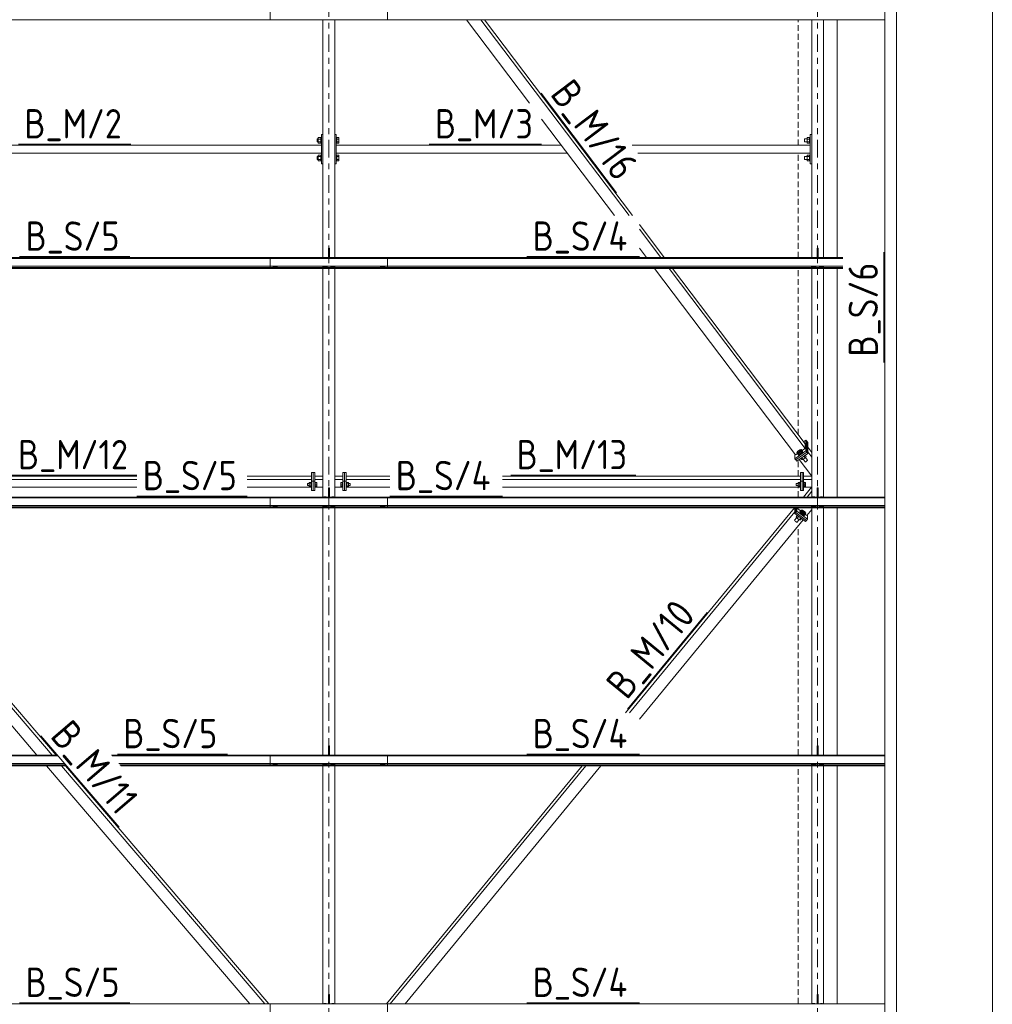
# Model space of a CAD drawing. Header units: millimetres. Extents: x 581 to 1768, y 561 to 1400.
# Tile 12 of 91: x 771 to 871, y 828 to 929. Entities that reach past the tile are written whole.
import ezdxf

# ---------------------------------------------------------------- set-up
doc = ezdxf.new("R2010")
doc.units = ezdxf.units.MM
doc.header["$LTSCALE"] = 0.6
for name, pattern in [('VERDECKT2', [1.5, 1, -0.5]), ('XKITLINE00', [0]), ('XKITLINE03', [6, 3, -1, 1, -1])]:
    doc.linetypes.add(name, pattern=pattern)
for name, color, linetype, lineweight in [('Bolt', 7, 'Continuous', 0), ('Part', 2, 'Continuous', 0), ('PartMark', 3, 'Continuous', 0), ('S-GRID', 1, 'Continuous', 0), ('Z-DIMENSIONS', 1, 'Continuous', 0)]:
    doc.layers.add(name, color=color, linetype=linetype, lineweight=lineweight)
doc.styles.add('ISOCPEUR', font='ISOCPEUR.TTF')

msp = doc.modelspace()

# ---------------------------------------------------------------- linework, layer by layer
at = {"layer": 'Bolt', "color": 3, "linetype": 'XKITLINE00', "lineweight": 0}
for p, q in [((801.62, 916.32), (801.62, 916)), ((801.62, 916.32), (801.72, 916.32)), ((801.62, 916), (801.72, 916)), ((801.72, 916.44), (801.72, 915.88)), ((801.72, 916.44), (801.98, 916.44)), ((801.72, 916.3), (801.98, 916.3)), ((801.72, 916.02), (801.98, 916.02)), ((801.72, 915.88), (801.98, 915.88)), ((801.98, 916.46), (801.98, 915.86)), ((801.98, 916.46), (802.04, 916.46)), ((801.98, 915.86), (802.04, 915.86)), ((803.56, 916.46), (803.62, 916.46)), ((803.56, 915.86), (803.62, 915.86)), ((803.62, 916.46), (803.62, 915.86)), ((803.62, 916.44), (803.82, 916.44)), ((803.62, 916.3), (803.82, 916.3)), ((803.62, 916.02), (803.82, 916.02)), ((803.62, 915.88), (803.82, 915.88)), ((803.82, 916.44), (803.82, 915.88)), ((851.46, 916.32), (851.46, 916)), ((851.46, 916.32), (851.72, 916.32)), ((851.46, 916), (851.72, 916)), ((851.72, 916.44), (851.72, 915.88)), ((851.72, 916.44), (851.98, 916.44)), ((851.72, 916.3), (851.98, 916.3)), ((851.72, 916.02), (851.98, 916.02)), ((851.72, 915.88), (851.98, 915.88)), ((851.98, 916.46), (851.98, 915.86)), ((851.98, 916.46), (852.04, 916.46)), ((851.98, 915.86), (852.04, 915.86)), ((801.62, 914.52), (801.62, 914.2)), ((801.62, 914.52), (801.72, 914.52)), ((801.72, 914.64), (801.72, 914.08)), ((801.72, 914.64), (801.98, 914.64)), ((801.72, 914.5), (801.98, 914.5)), ((801.98, 914.66), (801.98, 914.06)), ((801.98, 914.66), (802.04, 914.66)), ((803.56, 914.66), (803.62, 914.66)), ((803.62, 914.66), (803.62, 914.06)), ((803.62, 914.64), (803.82, 914.64)), ((803.62, 914.5), (803.82, 914.5)), ((803.82, 914.64), (803.82, 914.08)), ((851.46, 914.52), (851.46, 914.2)), ((851.46, 914.52), (851.72, 914.52)), ((851.72, 914.64), (851.72, 914.08)), ((851.72, 914.64), (851.98, 914.64)), ((851.72, 914.5), (851.98, 914.5)), ((851.98, 914.66), (851.98, 914.06)), ((851.98, 914.66), (852.04, 914.66)), ((801.62, 914.2), (801.72, 914.2)), ((801.72, 914.22), (801.98, 914.22)), ((801.72, 914.08), (801.98, 914.08)), ((801.98, 914.06), (802.04, 914.06)), ((803.56, 914.06), (803.62, 914.06)), ((803.62, 914.22), (803.82, 914.22)), ((803.62, 914.08), (803.82, 914.08)), ((851.46, 914.2), (851.72, 914.2)), ((851.72, 914.22), (851.98, 914.22)), ((851.72, 914.08), (851.98, 914.08)), ((851.98, 914.06), (852.04, 914.06)), ((802.29, 904.17), (802.3, 904.17)), ((802.3, 904.17), (802.51, 904.17)), ((802.51, 904.17), (802.51, 904.17)), ((803.09, 904.17), (803.1, 904.17)), ((803.1, 904.17), (803.31, 904.17)), ((803.31, 904.17), (803.31, 904.17)), ((852.29, 904.17), (852.3, 904.17)), ((852.3, 904.17), (852.51, 904.17)), ((852.51, 904.17), (852.51, 904.17)), ((853.09, 904.17), (853.1, 904.17)), ((853.1, 904.17), (853.31, 904.17)), ((853.31, 904.17), (853.31, 904.17)), ((797.08, 903.26), (797.08, 903.29)), ((797.08, 903.26), (797.19, 903.2)), ((797.18, 903.16), (797.18, 903.21)), ((797.18, 903.16), (797.2, 903.15)), ((797.19, 903.2), (797.19, 903.29)), ((797.19, 903.2), (797.41, 903.2)), ((797.2, 903.15), (797.24, 903.13)), ((797.24, 903.13), (797.3, 903.13)), ((797.3, 903.13), (797.36, 903.13)), ((797.36, 903.13), (797.41, 903.15)), ((797.41, 903.2), (797.41, 903.29)), ((797.41, 903.2), (797.52, 903.26)), ((797.41, 903.15), (797.42, 903.16)), ((797.42, 903.16), (797.42, 903.21)), ((797.52, 903.26), (797.52, 903.29)), ((802.18, 903.26), (802.18, 903.29)), ((802.18, 903.26), (802.29, 903.2)), ((802.28, 903.15), (802.28, 903.21)), ((802.28, 903.15), (802.3, 903.13)), ((802.29, 903.2), (802.29, 903.29)), ((802.29, 903.2), (802.51, 903.2)), ((802.3, 903.13), (802.34, 903.12)), ((802.34, 903.12), (802.4, 903.11)), ((802.4, 903.11), (802.46, 903.12)), ((802.46, 903.12), (802.51, 903.13)), ((802.51, 903.2), (802.51, 903.29)), ((802.51, 903.2), (802.62, 903.26)), ((802.51, 903.13), (802.52, 903.15)), ((802.52, 903.15), (802.52, 903.21)), ((802.62, 903.26), (802.62, 903.29)), ((802.98, 903.26), (802.98, 903.29)), ((802.98, 903.26), (803.09, 903.2)), ((803.08, 903.15), (803.08, 903.21)), ((803.08, 903.15), (803.1, 903.13)), ((803.09, 903.2), (803.09, 903.29)), ((803.09, 903.2), (803.31, 903.2)), ((803.1, 903.13), (803.14, 903.12)), ((803.14, 903.12), (803.2, 903.11)), ((803.2, 903.11), (803.26, 903.12)), ((803.26, 903.12), (803.31, 903.13)), ((803.31, 903.2), (803.31, 903.29)), ((803.31, 903.2), (803.42, 903.26)), ((803.31, 903.13), (803.32, 903.15)), ((803.32, 903.15), (803.32, 903.21)), ((803.42, 903.26), (803.42, 903.29)), ((808.08, 903.26), (808.08, 903.29)), ((808.08, 903.26), (808.19, 903.2)), ((808.18, 903.16), (808.18, 903.21)), ((808.18, 903.16), (808.2, 903.15)), ((808.19, 903.2), (808.19, 903.29)), ((808.19, 903.2), (808.41, 903.2)), ((808.2, 903.15), (808.24, 903.13)), ((808.24, 903.13), (808.3, 903.13)), ((808.3, 903.13), (808.36, 903.13)), ((808.36, 903.13), (808.41, 903.15)), ((808.41, 903.2), (808.41, 903.29)), ((808.41, 903.2), (808.52, 903.26)), ((808.41, 903.15), (808.42, 903.16)), ((808.42, 903.16), (808.42, 903.21)), ((808.52, 903.26), (808.52, 903.29)), ((852.18, 903.26), (852.18, 903.29)), ((852.18, 903.26), (852.29, 903.2)), ((852.28, 903.15), (852.28, 903.21)), ((852.28, 903.15), (852.3, 903.13)), ((852.29, 903.2), (852.29, 903.29)), ((852.29, 903.2), (852.51, 903.2)), ((852.3, 903.13), (852.34, 903.12)), ((852.34, 903.12), (852.4, 903.11)), ((852.4, 903.11), (852.46, 903.12)), ((852.46, 903.12), (852.51, 903.13)), ((852.51, 903.2), (852.51, 903.29)), ((852.51, 903.2), (852.62, 903.26)), ((852.51, 903.13), (852.52, 903.15)), ((852.52, 903.15), (852.52, 903.21)), ((852.62, 903.26), (852.62, 903.29)), ((852.98, 903.26), (852.98, 903.29)), ((852.98, 903.26), (853.09, 903.2)), ((853.08, 903.15), (853.08, 903.21)), ((853.08, 903.15), (853.1, 903.13)), ((853.09, 903.2), (853.09, 903.29)), ((853.09, 903.2), (853.31, 903.2)), ((853.1, 903.13), (853.14, 903.12)), ((853.14, 903.12), (853.2, 903.11)), ((853.2, 903.11), (853.26, 903.12)), ((853.26, 903.12), (853.31, 903.13)), ((853.31, 903.2), (853.31, 903.29)), ((853.31, 903.2), (853.42, 903.26)), ((853.31, 903.13), (853.32, 903.15)), ((853.32, 903.15), (853.32, 903.21)), ((853.42, 903.26), (853.42, 903.29)), ((850.66, 884.22), (850.77, 884.37)), ((850.77, 884.37), (850.99, 884.52)), ((850.99, 884.38), (850.77, 884.23)), ((850.99, 884.52), (851.11, 884.53)), ((851.11, 884.53), (850.99, 884.38)), ((851.11, 884.23), (850.99, 884.38)), ((851.22, 884.37), (851.11, 884.53)), ((851.11, 884.23), (851.22, 884.37)), ((851.21, 884.32), (851.12, 884.23)), ((851.16, 884.18), (851.25, 884.27)), ((851.2, 884.4), (851.21, 884.41)), ((851.21, 884.41), (851.24, 884.39)), ((851.24, 884.39), (851.21, 884.32)), ((851.28, 884.34), (851.24, 884.39)), ((851.25, 884.27), (851.28, 884.34)), ((850.77, 884.23), (850.66, 884.22)), ((850.78, 884.06), (850.66, 884.22)), ((850.76, 884.05), (850.77, 884.07)), ((850.79, 884.03), (850.76, 884.05)), ((850.79, 884), (850.76, 884.05)), ((850.89, 884.07), (850.77, 884.23)), ((850.78, 884.06), (850.89, 884.07)), ((850.88, 884.06), (850.79, 884.03)), ((850.79, 884), (850.82, 883.98)), ((850.82, 883.98), (850.91, 884.01)), ((851, 884.13), (850.88, 884.06)), ((850.89, 884.07), (851.11, 884.23)), ((850.91, 884.01), (851.03, 884.08)), ((851.12, 884.23), (851, 884.13)), ((851.03, 884.08), (851.16, 884.18)), ((851.19, 883.52), (851.08, 883.65)), ((851.3, 883.53), (851.16, 883.71)), ((851.19, 883.52), (851.3, 883.53)), ((851.3, 883.53), (851.52, 883.68)), ((851.51, 883.28), (851.32, 883.54)), ((851.52, 883.68), (851.39, 883.86)), ((851.51, 883.28), (851.53, 883.26)), ((851.52, 883.68), (851.63, 883.83)), ((851.63, 883.83), (851.53, 883.96)), ((851.53, 883.26), (851.58, 883.28)), ((851.77, 883.46), (851.56, 883.74)), ((851.58, 883.28), (851.64, 883.32)), ((851.64, 883.32), (851.71, 883.37)), ((851.71, 883.37), (851.76, 883.42)), ((851.76, 883.42), (851.77, 883.46)), ((800.61, 881.08), (800.61, 881.08)), ((800.61, 881.08), (800.61, 880.85)), ((800.61, 881.08), (800.79, 881.08)), ((800.61, 880.85), (800.79, 880.85)), ((800.79, 881.18), (800.79, 880.76)), ((800.79, 881.18), (800.99, 881.18)), ((800.79, 881.02), (800.99, 881.02)), ((800.79, 880.81), (800.99, 880.81)), ((800.79, 880.76), (800.99, 880.76)), ((800.99, 881.2), (800.99, 881.2)), ((800.99, 881.2), (800.99, 880.73)), ((800.99, 881.2), (801.04, 881.2)), ((800.99, 880.73), (801.04, 880.73)), ((801.36, 881.2), (801.41, 881.2)), ((801.36, 880.73), (801.41, 880.73)), ((801.41, 881.2), (801.41, 881.2)), ((801.41, 881.2), (801.41, 880.73)), ((801.41, 881.17), (801.56, 881.17)), ((801.41, 881.01), (801.56, 881.01)), ((801.41, 880.82), (801.56, 880.82)), ((801.41, 880.77), (801.56, 880.77)), ((801.56, 881.17), (801.56, 880.77)), ((804.04, 881.17), (804.19, 881.17)), ((804.04, 880.77), (804.04, 881.17)), ((804.04, 881.01), (804.19, 881.01)), ((804.04, 880.82), (804.19, 880.82)), ((804.19, 880.77), (804.04, 880.77)), ((804.19, 881.2), (804.19, 881.2)), ((804.19, 881.2), (804.19, 880.73)), ((804.19, 881.2), (804.24, 881.2)), ((804.19, 880.73), (804.24, 880.73)), ((804.56, 881.2), (804.61, 881.2)), ((804.56, 880.73), (804.61, 880.73)), ((804.61, 881.2), (804.61, 880.73)), ((804.81, 881.18), (804.61, 881.18)), ((804.61, 881.02), (804.81, 881.02)), ((804.61, 880.81), (804.81, 880.81)), ((804.61, 880.76), (804.81, 880.76)), ((804.81, 880.76), (804.81, 881.18)), ((804.81, 881.08), (804.99, 881.08)), ((804.81, 880.85), (804.99, 880.85)), ((804.99, 881.08), (804.99, 880.85)), ((850.61, 881.08), (850.61, 881.08)), ((850.61, 881.08), (850.61, 880.85)), ((850.61, 881.08), (850.79, 881.08)), ((850.61, 880.85), (850.79, 880.85)), ((850.79, 881.18), (850.79, 880.76)), ((850.79, 881.18), (850.99, 881.18)), ((850.79, 881.02), (850.99, 881.02)), ((850.79, 880.81), (850.99, 880.81)), ((850.79, 880.76), (850.99, 880.76)), ((850.99, 881.2), (850.99, 881.2)), ((850.99, 881.2), (850.99, 880.73)), ((850.99, 881.2), (851.04, 881.2)), ((850.99, 880.73), (851.04, 880.73)), ((851.36, 881.2), (851.41, 881.2)), ((851.36, 880.73), (851.41, 880.73)), ((851.41, 881.2), (851.41, 881.2)), ((851.41, 881.2), (851.41, 880.73)), ((851.41, 881.17), (851.56, 881.17)), ((851.41, 881.01), (851.56, 881.01)), ((851.41, 880.82), (851.56, 880.82)), ((851.41, 880.77), (851.56, 880.77)), ((851.56, 881.17), (851.56, 880.77)), ((802.29, 879.68), (802.3, 879.69)), ((802.3, 879.69), (802.51, 879.69)), ((802.51, 879.69), (802.51, 879.68)), ((803.09, 879.68), (803.1, 879.69)), ((803.1, 879.69), (803.31, 879.69)), ((803.31, 879.69), (803.31, 879.68)), ((852.29, 879.68), (852.3, 879.69)), ((852.3, 879.69), (852.51, 879.69)), ((852.51, 879.69), (852.51, 879.68)), ((853.09, 879.68), (853.1, 879.69)), ((853.1, 879.69), (853.31, 879.69)), ((853.31, 879.69), (853.31, 879.68)), ((797.08, 878.78), (797.08, 878.81)), ((797.08, 878.78), (797.19, 878.72)), ((797.18, 878.68), (797.18, 878.73)), ((797.18, 878.68), (797.2, 878.67)), ((797.19, 878.72), (797.19, 878.81)), ((797.19, 878.72), (797.41, 878.72)), ((797.2, 878.67), (797.24, 878.65)), ((797.24, 878.65), (797.3, 878.65)), ((797.3, 878.65), (797.36, 878.65)), ((797.36, 878.65), (797.41, 878.67)), ((797.41, 878.72), (797.41, 878.81)), ((797.41, 878.72), (797.52, 878.78)), ((797.41, 878.67), (797.42, 878.68)), ((797.42, 878.68), (797.42, 878.73)), ((797.52, 878.78), (797.52, 878.81)), ((802.18, 878.78), (802.18, 878.81)), ((802.18, 878.78), (802.29, 878.72)), ((802.28, 878.66), (802.28, 878.73)), ((802.28, 878.66), (802.3, 878.65)), ((802.29, 878.72), (802.29, 878.81)), ((802.29, 878.72), (802.51, 878.72)), ((802.3, 878.65), (802.34, 878.63)), ((802.34, 878.63), (802.4, 878.63)), ((802.4, 878.63), (802.46, 878.63)), ((802.46, 878.63), (802.51, 878.65)), ((802.51, 878.72), (802.51, 878.81)), ((802.51, 878.72), (802.62, 878.78)), ((802.51, 878.65), (802.52, 878.66)), ((802.52, 878.66), (802.52, 878.73)), ((802.62, 878.78), (802.62, 878.81)), ((802.98, 878.78), (802.98, 878.81)), ((802.98, 878.78), (803.09, 878.72)), ((803.08, 878.66), (803.08, 878.73)), ((803.08, 878.66), (803.1, 878.65)), ((803.09, 878.72), (803.09, 878.81)), ((803.09, 878.72), (803.31, 878.72)), ((803.1, 878.65), (803.14, 878.63)), ((803.14, 878.63), (803.2, 878.63)), ((803.2, 878.63), (803.26, 878.63)), ((803.26, 878.63), (803.31, 878.65)), ((803.31, 878.72), (803.31, 878.81)), ((803.31, 878.72), (803.42, 878.78)), ((803.31, 878.65), (803.32, 878.66)), ((803.32, 878.66), (803.32, 878.73)), ((803.42, 878.78), (803.42, 878.81)), ((808.08, 878.78), (808.08, 878.81)), ((808.08, 878.78), (808.19, 878.72)), ((808.18, 878.68), (808.18, 878.73)), ((808.18, 878.68), (808.2, 878.67)), ((808.19, 878.72), (808.19, 878.81)), ((808.19, 878.72), (808.41, 878.72)), ((808.2, 878.67), (808.24, 878.65)), ((808.24, 878.65), (808.3, 878.65)), ((808.3, 878.65), (808.36, 878.65)), ((808.36, 878.65), (808.41, 878.67)), ((808.41, 878.72), (808.41, 878.81)), ((808.41, 878.72), (808.52, 878.78)), ((808.41, 878.67), (808.42, 878.68)), ((808.42, 878.68), (808.42, 878.73)), ((808.52, 878.78), (808.52, 878.81)), ((850.98, 878.17), (851.01, 878.21)), ((851.01, 878.21), (851.04, 878.23)), ((851.04, 878.14), (851.01, 878.21)), ((851.03, 878.2), (851.15, 878.35)), ((851.04, 878.23), (851.05, 878.23)), ((851.15, 878.35), (851.26, 878.34)), ((851.26, 878.2), (851.15, 878.35)), ((851.26, 878.34), (851.48, 878.17)), ((852.18, 878.78), (852.18, 878.81)), ((852.18, 878.78), (852.29, 878.72)), ((852.28, 878.66), (852.28, 878.73)), ((852.28, 878.66), (852.3, 878.65)), ((852.29, 878.72), (852.29, 878.81)), ((852.29, 878.72), (852.51, 878.72)), ((852.3, 878.65), (852.34, 878.63)), ((852.34, 878.63), (852.4, 878.63)), ((852.4, 878.63), (852.46, 878.63)), ((852.46, 878.63), (852.51, 878.65)), ((852.51, 878.72), (852.51, 878.81)), ((852.51, 878.72), (852.62, 878.78)), ((852.51, 878.65), (852.52, 878.66)), ((852.52, 878.66), (852.52, 878.73)), ((852.62, 878.78), (852.62, 878.81)), ((852.98, 878.78), (852.98, 878.81)), ((852.98, 878.78), (853.09, 878.72)), ((853.08, 878.66), (853.08, 878.73)), ((853.08, 878.66), (853.1, 878.65)), ((853.09, 878.72), (853.09, 878.81)), ((853.09, 878.72), (853.31, 878.72)), ((853.1, 878.65), (853.14, 878.63)), ((853.14, 878.63), (853.2, 878.63)), ((853.2, 878.63), (853.26, 878.63)), ((853.26, 878.63), (853.31, 878.65)), ((853.31, 878.72), (853.31, 878.81)), ((853.31, 878.72), (853.42, 878.78)), ((853.31, 878.65), (853.32, 878.66)), ((853.32, 878.66), (853.32, 878.73)), ((853.42, 878.78), (853.42, 878.81)), ((850.44, 877.3), (850.67, 877.58)), ((850.44, 877.3), (850.46, 877.27)), ((850.46, 877.27), (850.5, 877.21)), ((850.5, 877.21), (850.57, 877.16)), ((850.6, 877.67), (850.71, 877.8)), ((850.6, 877.67), (850.71, 877.52)), ((850.69, 877.11), (850.91, 877.37)), ((850.71, 877.52), (850.85, 877.7)), ((850.71, 877.52), (850.92, 877.36)), ((850.92, 877.36), (851.07, 877.53)), ((850.92, 877.36), (851.03, 877.34)), ((850.98, 878.17), (851.01, 878.1)), ((851.01, 878.1), (851.09, 878)), ((851.03, 878.2), (851.14, 878.05)), ((851.03, 877.34), (851.14, 877.48)), ((851.13, 878.05), (851.04, 878.14)), ((851.09, 878), (851.21, 877.9)), ((851.25, 877.95), (851.13, 878.05)), ((851.14, 878.05), (851.26, 878.2)), ((851.14, 878.05), (851.36, 877.88)), ((851.21, 877.9), (851.33, 877.82)), ((851.37, 877.87), (851.25, 877.95)), ((851.48, 878.03), (851.26, 878.2)), ((851.33, 877.82), (851.42, 877.79)), ((851.36, 877.88), (851.48, 878.03)), ((851.36, 877.88), (851.47, 877.87)), ((851.45, 877.84), (851.37, 877.87)), ((851.42, 877.79), (851.45, 877.81)), ((851.48, 877.86), (851.45, 877.84)), ((851.45, 877.81), (851.48, 877.86)), ((851.47, 877.87), (851.59, 878.02)), ((851.47, 877.88), (851.48, 877.86)), ((851.48, 878.17), (851.59, 878.02)), ((851.59, 878.02), (851.48, 878.03)), ((850.57, 877.16), (850.63, 877.12)), ((850.63, 877.12), (850.68, 877.1)), ((850.68, 877.1), (850.69, 877.11)), ((802.29, 853.29), (802.3, 853.29)), ((802.3, 853.29), (802.51, 853.29)), ((802.51, 853.29), (802.51, 853.29)), ((803.09, 853.29), (803.1, 853.29)), ((803.1, 853.29), (803.31, 853.29)), ((803.31, 853.29), (803.31, 853.29)), ((852.29, 853.29), (852.3, 853.29)), ((852.3, 853.29), (852.51, 853.29)), ((852.51, 853.29), (852.51, 853.29)), ((853.09, 853.29), (853.1, 853.29)), ((853.1, 853.29), (853.31, 853.29)), ((853.31, 853.29), (853.31, 853.29)), ((797.08, 852.38), (797.08, 852.42)), ((797.08, 852.38), (797.19, 852.33)), ((797.18, 852.29), (797.18, 852.33)), ((797.18, 852.29), (797.2, 852.27)), ((797.19, 852.33), (797.19, 852.42)), ((797.19, 852.33), (797.41, 852.33)), ((797.2, 852.27), (797.24, 852.26)), ((797.24, 852.26), (797.3, 852.25)), ((797.3, 852.25), (797.36, 852.26)), ((797.36, 852.26), (797.41, 852.27)), ((797.41, 852.33), (797.41, 852.42)), ((797.41, 852.33), (797.52, 852.38)), ((797.41, 852.27), (797.42, 852.29)), ((797.42, 852.29), (797.42, 852.33)), ((797.52, 852.38), (797.52, 852.42)), ((802.18, 852.38), (802.18, 852.42)), ((802.18, 852.38), (802.29, 852.33)), ((802.28, 852.27), (802.28, 852.33)), ((802.28, 852.27), (802.3, 852.25)), ((802.29, 852.33), (802.29, 852.42)), ((802.29, 852.33), (802.51, 852.33)), ((802.3, 852.25), (802.34, 852.24)), ((802.34, 852.24), (802.4, 852.24)), ((802.4, 852.24), (802.46, 852.24)), ((802.46, 852.24), (802.51, 852.25)), ((802.51, 852.33), (802.51, 852.42)), ((802.51, 852.33), (802.62, 852.38)), ((802.51, 852.25), (802.52, 852.27)), ((802.52, 852.27), (802.52, 852.33)), ((802.62, 852.38), (802.62, 852.42)), ((802.98, 852.38), (802.98, 852.42)), ((802.98, 852.38), (803.09, 852.33)), ((803.08, 852.27), (803.08, 852.33)), ((803.08, 852.27), (803.1, 852.25)), ((803.09, 852.33), (803.09, 852.42)), ((803.09, 852.33), (803.31, 852.33)), ((803.1, 852.25), (803.14, 852.24)), ((803.14, 852.24), (803.2, 852.24)), ((803.2, 852.24), (803.26, 852.24)), ((803.26, 852.24), (803.31, 852.25)), ((803.31, 852.33), (803.31, 852.42)), ((803.31, 852.33), (803.42, 852.38)), ((803.31, 852.25), (803.32, 852.27)), ((803.32, 852.27), (803.32, 852.33)), ((803.42, 852.38), (803.42, 852.42)), ((808.08, 852.38), (808.08, 852.42)), ((808.08, 852.38), (808.19, 852.33)), ((808.18, 852.29), (808.18, 852.33)), ((808.18, 852.29), (808.2, 852.27)), ((808.19, 852.33), (808.19, 852.42)), ((808.19, 852.33), (808.41, 852.33)), ((808.2, 852.27), (808.24, 852.26)), ((808.24, 852.26), (808.3, 852.25)), ((808.3, 852.25), (808.36, 852.26)), ((808.36, 852.26), (808.41, 852.27)), ((808.41, 852.33), (808.41, 852.42)), ((808.41, 852.33), (808.52, 852.38)), ((808.41, 852.27), (808.42, 852.29)), ((808.42, 852.29), (808.42, 852.33)), ((808.52, 852.38), (808.52, 852.42)), ((852.18, 852.38), (852.18, 852.42)), ((852.18, 852.38), (852.29, 852.33)), ((852.28, 852.27), (852.28, 852.33)), ((852.28, 852.27), (852.3, 852.25)), ((852.29, 852.33), (852.29, 852.42)), ((852.29, 852.33), (852.51, 852.33)), ((852.3, 852.25), (852.34, 852.24)), ((852.34, 852.24), (852.4, 852.24)), ((852.4, 852.24), (852.46, 852.24)), ((852.46, 852.24), (852.51, 852.25)), ((852.51, 852.33), (852.51, 852.42)), ((852.51, 852.33), (852.62, 852.38)), ((852.51, 852.25), (852.52, 852.27)), ((852.52, 852.27), (852.52, 852.33)), ((852.62, 852.38), (852.62, 852.42)), ((852.98, 852.38), (852.98, 852.42)), ((852.98, 852.38), (853.09, 852.33)), ((853.08, 852.27), (853.08, 852.33)), ((853.08, 852.27), (853.1, 852.25)), ((853.09, 852.33), (853.09, 852.42)), ((853.09, 852.33), (853.31, 852.33)), ((853.1, 852.25), (853.14, 852.24)), ((853.14, 852.24), (853.2, 852.24)), ((853.2, 852.24), (853.26, 852.24)), ((853.26, 852.24), (853.31, 852.25)), ((853.31, 852.33), (853.31, 852.42)), ((853.31, 852.33), (853.42, 852.38)), ((853.31, 852.25), (853.32, 852.27)), ((853.32, 852.27), (853.32, 852.33)), ((853.42, 852.38), (853.42, 852.42)), ((802.29, 827.85), (802.3, 827.86)), ((802.3, 827.86), (802.51, 827.86)), ((802.51, 827.86), (802.51, 827.85)), ((803.09, 827.85), (803.1, 827.86)), ((803.1, 827.86), (803.31, 827.86)), ((803.31, 827.86), (803.31, 827.85)), ((852.29, 827.85), (852.3, 827.86)), ((852.3, 827.86), (852.51, 827.86)), ((852.51, 827.86), (852.51, 827.85)), ((853.09, 827.85), (853.1, 827.86)), ((853.1, 827.86), (853.31, 827.86)), ((853.31, 827.86), (853.31, 827.85))]:
    msp.add_line(p, q, dxfattribs=at)
at = {"layer": 'Part', "color": 2, "linetype": 'XKITLINE00', "lineweight": 0}
for p, q in [((860.86, 815.49), (860.86, 983.02)), ((859.66, 982.67), (859.66, 815.49)), ((796.8, 928.49), (796.8, 929.6)), ((808.8, 928.49), (808.8, 929.6)), ((808.8, 928.49), (744.8, 928.49)), ((859.66, 928.49), (796.8, 928.49)), ((802.2, 904.17), (802.2, 928.49)), ((803.4, 904.17), (803.4, 928.49)), ((823.33, 919.96), (816.88, 928.49)), ((833.51, 908.47), (818.36, 928.49)), ((833.86, 908.47), (818.71, 928.49)), ((852.2, 904.17), (852.2, 928.49)), ((853.4, 904.17), (853.4, 928.49)), ((853.4, 904.17), (853.4, 928.49)), ((854.8, 904.17), (854.8, 928.49)), ((832.02, 908.47), (824.56, 918.33)), ((802.04, 916.76), (802.04, 913.76)), ((802.04, 916.76), (802.2, 916.76)), ((803.56, 916.76), (803.4, 916.76)), ((803.56, 913.76), (803.56, 916.76)), ((852.04, 916.76), (852.04, 913.76)), ((852.04, 916.76), (852.2, 916.76)), ((802.04, 915.66), (751.56, 915.66)), ((802.04, 914.86), (802.04, 915.66)), ((803.56, 915.66), (826.58, 915.66)), ((803.56, 914.86), (803.56, 915.66)), ((828.42, 915.66), (828.54, 915.66)), ((833.81, 915.66), (852.04, 915.66)), ((852.04, 914.86), (852.04, 915.66)), ((802.04, 914.86), (751.56, 914.86)), ((803.56, 914.86), (827.19, 914.86)), ((829.02, 914.86), (829.15, 914.86)), ((834.41, 914.86), (852.04, 914.86)), ((802.04, 913.76), (802.2, 913.76)), ((803.4, 913.76), (803.56, 913.76)), ((852.04, 913.76), (852.2, 913.76)), ((837.11, 904.17), (834.56, 907.54)), ((836.76, 904.17), (834.56, 907.07)), ((802.75, 905.12), (802.75, 904.17)), ((802.75, 905.12), (802.85, 905.12)), ((802.75, 905), (802.85, 905)), ((802.85, 905.12), (802.85, 904.17)), ((835.28, 904.17), (834.56, 905.12)), ((852.75, 905.12), (852.75, 904.17)), ((852.75, 905.12), (852.85, 905.12)), ((852.75, 905), (852.85, 905)), ((852.85, 905.12), (852.85, 904.17)), ((808.8, 904.17), (744.8, 904.17)), ((744.8, 904.08), (808.8, 904.08)), ((796.8, 904.17), (855.36, 904.17)), ((796.8, 903.05), (796.8, 904.17)), ((796.8, 904.08), (855.36, 904.08)), ((808.8, 903.05), (808.8, 904.17)), ((859.56, 904.17), (859.66, 904.17)), ((859.56, 904.08), (859.66, 904.08)), ((744.8, 903.29), (808.8, 903.29)), ((744.8, 903.16), (808.8, 903.16)), ((744.8, 903.09), (808.8, 903.09)), ((808.8, 903.05), (744.8, 903.05)), ((796.8, 903.29), (855.36, 903.29)), ((796.8, 903.16), (855.36, 903.16)), ((796.8, 903.09), (855.36, 903.09)), ((855.36, 903.05), (796.8, 903.05)), ((802.2, 879.68), (802.2, 903.05)), ((803.4, 879.68), (803.4, 903.05)), ((850.55, 883.98), (836.12, 903.05)), ((851.52, 884.65), (837.6, 903.05)), ((851.52, 885.12), (837.96, 903.05)), ((852.2, 879.68), (852.2, 903.05)), ((853.4, 879.68), (853.4, 903.05)), ((853.4, 879.68), (853.4, 903.05)), ((854.8, 879.68), (854.8, 903.05)), ((859.56, 903.29), (859.66, 903.29)), ((859.56, 903.16), (859.66, 903.16)), ((859.56, 903.09), (859.66, 903.09)), ((859.66, 903.05), (859.56, 903.05)), ((851.6, 885.5), (851.36, 885.33)), ((851.6, 884.39), (851.6, 885.5)), ((851.7, 885.38), (851.6, 885.5)), ((851.7, 884.26), (851.7, 885.38)), ((851.7, 884.26), (851.7, 885.38)), ((851.79, 885.25), (851.7, 885.38)), ((850.47, 883.6), (851.6, 884.39)), ((850.55, 883.98), (851.52, 884.65)), ((850.56, 883.48), (851.7, 884.26)), ((850.56, 883.48), (851.7, 884.26)), ((851.52, 884.65), (851.52, 885.12)), ((851.7, 884.26), (851.6, 884.39)), ((851.79, 884.14), (851.7, 884.26)), ((851.79, 884.14), (851.79, 885.25)), ((852.2, 884.22), (851.79, 884.77)), ((852.2, 883.75), (851.79, 884.3)), ((850.47, 883.6), (850.47, 884.09)), ((850.56, 883.48), (850.47, 883.6)), ((850.66, 883.36), (850.56, 883.48)), ((850.66, 883.36), (851.79, 884.14)), ((852.2, 881.8), (850.9, 883.52)), ((852.2, 881.8), (852.2, 883.75)), ((752.56, 881.82), (783.17, 881.82)), ((752.56, 881.47), (783.17, 881.47)), ((794.43, 881.82), (801.04, 881.82)), ((794.43, 881.47), (801.04, 881.47)), ((801.04, 882.18), (801.04, 880.34)), ((801.04, 882.18), (801.2, 882.18)), ((801.04, 881.3), (801.2, 881.3)), ((801.2, 882.18), (801.2, 880.34)), ((801.2, 882.18), (801.36, 882.18)), ((801.2, 880.34), (801.2, 882.18)), ((801.2, 881.3), (801.36, 881.3)), ((801.36, 880.34), (801.36, 882.18)), ((801.36, 881.82), (802.2, 881.82)), ((801.36, 881.47), (802.2, 881.47)), ((803.4, 881.82), (804.24, 881.82)), ((803.4, 881.47), (804.24, 881.47)), ((804.24, 882.18), (804.24, 880.34)), ((804.24, 882.18), (804.4, 882.18)), ((804.24, 881.3), (804.4, 881.3)), ((804.4, 882.18), (804.4, 880.34)), ((804.4, 882.18), (804.4, 880.34)), ((804.4, 882.18), (804.56, 882.18)), ((804.4, 881.3), (804.56, 881.3)), ((804.56, 882.18), (804.56, 880.34)), ((804.56, 881.82), (809.05, 881.82)), ((804.56, 881.47), (809.05, 881.47)), ((820.56, 881.82), (851.04, 881.82)), ((820.56, 881.47), (851.04, 881.47)), ((851.04, 882.18), (851.04, 880.34)), ((851.04, 882.18), (851.2, 882.18)), ((851.04, 881.3), (851.2, 881.3)), ((851.2, 882.18), (851.2, 880.34)), ((851.2, 882.18), (851.36, 882.18)), ((851.2, 880.34), (851.2, 882.18)), ((851.2, 881.3), (851.36, 881.3)), ((851.36, 880.34), (851.36, 882.18)), ((851.36, 881.82), (852.19, 881.82)), ((851.36, 881.47), (852.2, 881.47)), ((752.56, 880.7), (783.17, 880.7)), ((794.43, 880.7), (801.04, 880.7)), ((801.04, 880.34), (801.2, 880.34)), ((801.2, 880.34), (801.36, 880.34)), ((801.36, 880.7), (802.2, 880.7)), ((802.75, 880.63), (802.75, 879.68)), ((802.75, 880.63), (802.85, 880.63)), ((802.75, 880.52), (802.85, 880.52)), ((802.85, 880.63), (802.85, 879.68)), ((803.4, 880.7), (804.24, 880.7)), ((804.24, 880.34), (804.4, 880.34)), ((804.4, 880.34), (804.56, 880.34)), ((804.56, 880.7), (809.05, 880.7)), ((820.56, 880.7), (851.04, 880.7)), ((851.04, 880.34), (851.2, 880.34)), ((851.2, 880.34), (851.36, 880.34)), ((851.34, 879.68), (852.17, 880.7)), ((851.36, 880.7), (852.2, 880.7)), ((851.72, 879.68), (852.2, 880.27)), ((852.2, 879.68), (852.2, 880.27)), ((852.75, 880.63), (852.75, 879.68)), ((852.75, 880.63), (852.85, 880.63)), ((852.75, 880.52), (852.85, 880.52)), ((852.85, 880.63), (852.85, 879.68)), ((808.8, 879.68), (744.8, 879.68)), ((744.8, 879.6), (808.8, 879.6)), ((796.8, 879.68), (859.66, 879.68)), ((796.8, 878.57), (796.8, 879.68)), ((796.8, 879.6), (859.66, 879.6)), ((808.8, 878.57), (808.8, 879.68)), ((744.8, 878.81), (808.8, 878.81)), ((744.8, 878.68), (808.8, 878.68)), ((744.8, 878.6), (808.8, 878.6)), ((808.8, 878.57), (744.8, 878.57)), ((774.49, 853.29), (753.14, 878.24)), ((774.89, 853.29), (753.26, 878.57)), ((796.8, 878.81), (859.66, 878.81)), ((796.8, 878.68), (859.66, 878.68)), ((796.8, 878.6), (859.66, 878.6)), ((859.66, 878.57), (796.8, 878.57)), ((802.2, 853.29), (802.2, 878.57)), ((803.4, 853.29), (803.4, 878.57)), ((833.16, 857.59), (850.42, 878.57)), ((850.46, 877.99), (850.46, 878.57)), ((850.56, 878.11), (850.56, 878.57)), ((850.56, 878.11), (850.56, 878.57)), ((850.56, 878.11), (850.66, 878.23)), ((850.66, 878.23), (850.66, 878.57)), ((851.76, 877.4), (850.66, 878.23)), ((850.74, 878.49), (850.8, 878.57)), ((850.74, 878.57), (850.74, 878.49)), ((850.74, 878.49), (851.68, 877.78)), ((851.68, 877.78), (852.2, 878.41)), ((852.2, 853.29), (852.2, 878.57)), ((852.2, 878.41), (852.2, 878.57)), ((853.4, 853.29), (853.4, 878.57)), ((853.4, 853.29), (853.4, 878.57)), ((854.8, 853.29), (854.8, 878.57)), ((772.94, 853.29), (752.3, 877.41)), ((833.54, 857.59), (850.46, 878.15)), ((834.56, 856.97), (851.32, 877.34)), ((850.56, 878.11), (850.46, 877.99)), ((850.46, 877.99), (851.56, 877.16)), ((850.56, 878.11), (851.66, 877.28)), ((851.66, 877.28), (850.56, 878.11)), ((851.56, 877.16), (851.66, 877.28)), ((851.66, 877.28), (851.76, 877.4)), ((851.76, 877.4), (851.76, 877.88)), ((802.75, 854.24), (802.75, 853.29)), ((802.75, 854.24), (802.85, 854.24)), ((802.75, 854.12), (802.85, 854.12)), ((802.85, 854.24), (802.85, 853.29)), ((852.75, 854.24), (852.75, 853.29)), ((852.75, 854.24), (852.85, 854.24)), ((852.75, 854.12), (852.85, 854.12)), ((852.85, 854.24), (852.85, 853.29)), ((775.02, 853.29), (744.8, 853.29)), ((744.8, 853.2), (775.1, 853.2)), ((808.8, 853.29), (780.55, 853.29)), ((780.63, 853.2), (808.8, 853.2)), ((796.8, 853.29), (859.66, 853.29)), ((796.8, 852.17), (796.8, 853.29)), ((796.8, 853.2), (859.66, 853.2)), ((808.8, 852.17), (808.8, 853.29)), ((829.62, 853.29), (829.7, 853.39)), ((830.01, 853.29), (830.09, 853.39)), ((831.53, 853.29), (831.62, 853.39)), ((744.8, 852.42), (775.77, 852.42)), ((744.8, 852.29), (775.88, 852.29)), ((744.8, 852.21), (775.95, 852.21)), ((775.98, 852.17), (744.8, 852.17)), ((794.71, 827.85), (773.9, 852.17)), ((796.26, 827.85), (775.45, 852.17)), ((796.66, 827.85), (775.85, 852.17)), ((781.3, 852.42), (808.8, 852.42)), ((781.41, 852.29), (808.8, 852.29)), ((781.47, 852.21), (808.8, 852.21)), ((808.8, 852.17), (781.51, 852.17)), ((796.8, 852.42), (859.66, 852.42)), ((796.8, 852.29), (859.66, 852.29)), ((796.8, 852.21), (859.66, 852.21)), ((859.66, 852.17), (796.8, 852.17)), ((802.2, 827.85), (802.2, 852.17)), ((803.4, 827.85), (803.4, 852.17)), ((808.69, 827.85), (828.7, 852.17)), ((809.08, 827.85), (829.09, 852.17)), ((810.6, 827.85), (830.61, 852.17)), ((852.2, 827.85), (852.2, 852.17)), ((853.4, 827.85), (853.4, 852.17)), ((853.4, 827.85), (853.4, 852.17)), ((854.8, 827.85), (854.8, 852.17)), ((808.8, 827.85), (744.8, 827.85)), ((796.8, 827.85), (859.66, 827.85)), ((796.8, 826.73), (796.8, 827.85)), ((802.75, 828.8), (802.75, 827.85)), ((802.75, 828.8), (802.85, 828.8)), ((802.75, 828.69), (802.85, 828.69)), ((802.85, 828.8), (802.85, 827.85)), ((808.8, 826.73), (808.8, 827.85)), ((852.75, 828.8), (852.75, 827.85)), ((852.75, 828.8), (852.85, 828.8)), ((852.75, 828.69), (852.85, 828.69)), ((852.85, 828.8), (852.85, 827.85))]:
    msp.add_line(p, q, dxfattribs=at)
at = {"layer": 'Part', "color": 4, "linetype": 'VERDECKT2', "lineweight": 0}
for p, q in [((850.8, 915.66), (850.8, 928.49)), ((850.8, 904.17), (850.8, 914.86)), ((850.8, 886.07), (850.8, 903.05)), ((850.8, 881.82), (850.8, 883.46)), ((850.8, 879.68), (850.8, 880.7)), ((850.8, 853.29), (850.8, 876.71)), ((850.8, 827.85), (850.8, 852.17))]:
    msp.add_line(p, q, dxfattribs=at)
at = {"layer": 'PartMark', "color": 1, "linetype": 'XKITLINE00', "lineweight": 0}
for p, q in [((824.51, 921), (832.23, 910.79)), ((771.05, 915.76), (782.56, 915.76)), ((813.05, 915.76), (824.56, 915.76)), ((859.56, 893.45), (859.56, 904.71)), ((771.17, 904.27), (782.43, 904.27)), ((823.05, 904.27), (834.56, 904.27)), ((770.4, 881.92), (783.17, 881.92)), ((821.4, 881.92), (834.2, 881.92)), ((783.17, 879.78), (794.43, 879.78)), ((809.05, 879.78), (820.56, 879.78)), ((833.35, 857.98), (841.49, 867.87)), ((773.35, 855.25), (781.34, 845.91)), ((781.17, 853.39), (792.43, 853.39)), ((823.05, 853.39), (834.56, 853.39)), ((771.17, 827.95), (782.43, 827.95)), ((823.05, 827.95), (834.56, 827.95))]:
    msp.add_line(p, q, dxfattribs=at)
at = {"layer": 'S-GRID', "color": 1, "linetype": 'XKITLINE03', "lineweight": 0}
for p, q in [((802.8, 777.6), (802.8, 1171.54)), ((852.8, 777.6), (852.8, 1171.54))]:
    msp.add_line(p, q, dxfattribs=at)
at = {"layer": 'Z-DIMENSIONS', "color": 7, "linetype": 'XKITLINE00', "lineweight": 0}
msp.add_line((870.67, 813.26), (870.67, 1153.26), dxfattribs=at)

# ---------------------------------------------------------------- texts
at = {"layer": 'PartMark', "color": 1, "style": 'ISOCPEUR', "width": 0.85}
for s, rotation, p in [('B_M/16', -52.8897, (825.35, 920.88)), ('B_S/6', 90.0002, (858.96, 894.05)), ('B_M/10', 50.5521, (833.27, 858.83)), ('B_M/11', -49.4463, (774.19, 855.18))]:
    msp.add_text(s, height=3, rotation=rotation, dxfattribs=at).set_placement(p)
for s, p in [('B_M/2', (771.65, 916.36)), ('B_M/3', (813.65, 916.36)), ('B_S/5', (771.77, 904.87)), ('B_S/4', (823.65, 904.87)), ('B_M/12', (771, 882.52)), ('B_M/13', (822, 882.52)), ('B_S/5', (783.77, 880.38)), ('B_S/4', (809.65, 880.38)), ('B_S/5', (781.77, 853.99)), ('B_S/4', (823.65, 853.99)), ('B_S/5', (771.77, 828.55)), ('B_S/4', (823.65, 828.55))]:
    msp.add_text(s, height=3, dxfattribs=at).set_placement(p)

doc.saveas('drawing.dxf')
